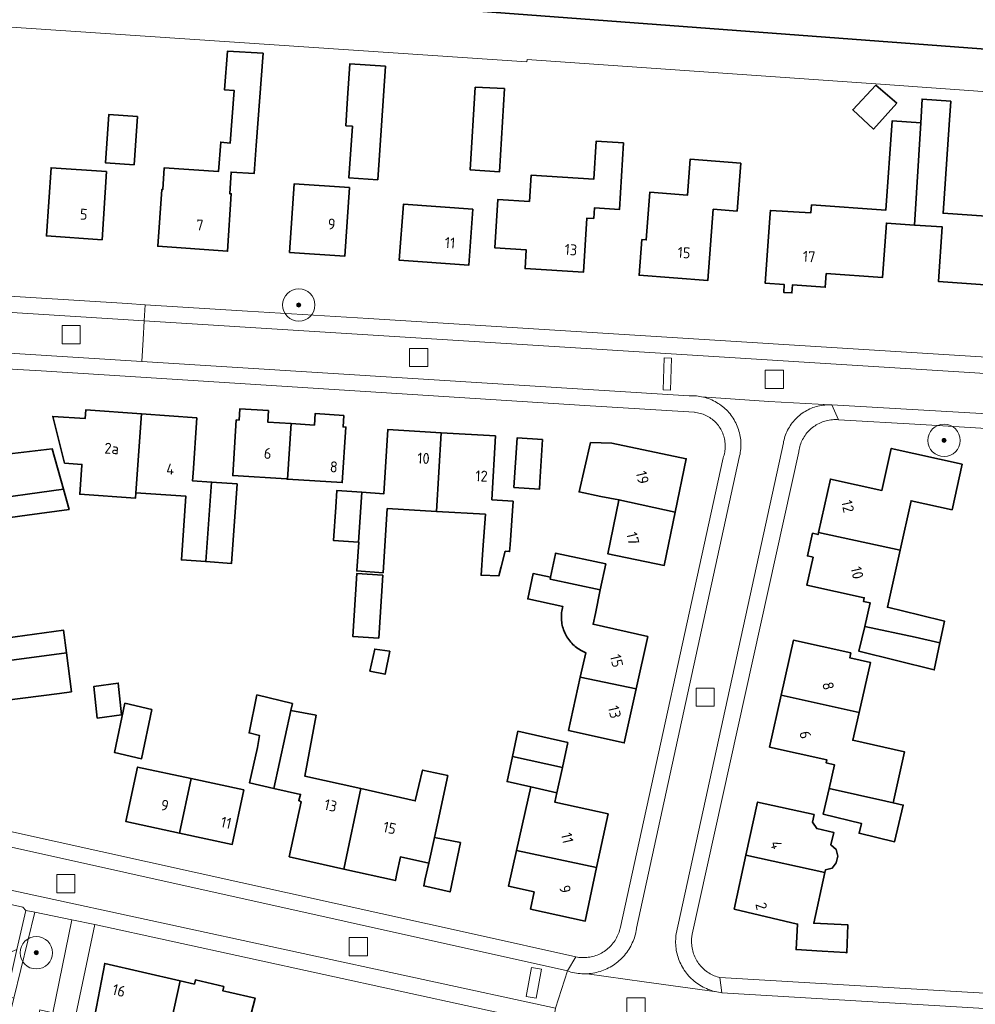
# Model space of a CAD drawing. Extents: x 154222 to 160093, y 456746 to 462495.
# Tile 124 of 254: x 157794 to 157912, y 461078 to 461199. Entities that reach past the tile are written whole.
import ezdxf
from ezdxf.enums import TextEntityAlignment as Align

# ---------------------------------------------------------------- set-up
doc = ezdxf.new("R2010")
doc.units = 0
doc.header["$LTSCALE"] = 0.75
doc.layers.get('0').update_dxf_attribs({"linetype": 'CONTINUOUS'})
for name, color, linetype, lineweight in [('B-XX-GK-BESCHOEIING-G', 252, 'GK-BESCHOEIING', 35), ('B-XX-GR-BEPLANTING_CULTUUR_BODEMBEDEKKER-GV', 252, 'CONTINUOUS', 18), ('B-XX-GR-BEPLANTING_CULTUUR_BOSPLANTSOEN-GV', 252, 'CONTINUOUS', 18), ('B-XX-GR-BEPLANTING_CULTUUR_HEESTERS-GV', 252, 'CONTINUOUS', 18), ('B-XX-GR-BOOM-S', 252, 'CONTINUOUS', 25), ('B-XX-GR-HAAG-GV', 252, 'CONTINUOUS', 13), ('B-XX-OG-BEBOUWING-GV', 6, 'CONTINUOUS', 35), ('B-XX-OG-BEBOUWING-T18', 1, 'CONTINUOUS', 18), ('B-XX-OG-TERREIN_CULTUURSCHEIDING-GV', 252, 'CONTINUOUS', 18), ('B-XX-OG-TERREIN_ERF-GV', 252, 'CONTINUOUS', 18), ('B-XX-OG-WATER_SLOOT-GV', 252, 'CONTINUOUS', 18), ('B-XX-RI-GWA_RIOOLPUT-S', 252, 'CONTINUOUS', 25), ('B-XX-VH-VERHARDING_BETONSTRAATSTEEN-GV', 252, 'CONTINUOUS', 18), ('B-XX-VH-VERHARDING_STRAATBAKSTEEN-GV', 252, 'CONTINUOUS', 18), ('B-XX-VH-VERHARDING_TEGEL-GV', 252, 'CONTINUOUS', 18)]:
    doc.layers.add(name, color=color, linetype=linetype, lineweight=lineweight)
doc.styles.add('NLCS-ISO-M-T18', font='NLCS-ISO.ttf', dxfattribs={"height": 1.8})
doc.linetypes.add('GK-BESCHOEIING', pattern='A,30,-5,[1,NLCS.SHX,S=1,R=0,X=0,Y=0],-5', length=40)

# ---------------------------------------------------------------- blocks, each defined once
blk = doc.blocks.new('SRI-PUT_INSPECTIEPUT_RIOOLPUT-SO')
at = {"color": 0, "linetype": 'ByBlock', "lineweight": 18}
blk.add_lwpolyline([(-1.125, -1.125), (1.125, -1.125), (1.125, 1.125), (-1.125, 1.125)], close=True, dxfattribs=at)
blk = doc.blocks.new('SGR-BOOM_01-SO')
at = {"linetype": 'ByBlock', "lineweight": 18}
h = blk.add_hatch(color=0, dxfattribs=at)
h.dxf.hatch_style = 1
edge = h.paths.add_edge_path()
edge.add_arc((0, 0), 0.25, 0, 360)
at = {"color": 0, "linetype": 'ByBlock', "lineweight": 18}
for radius in [2, 0.25]:
    blk.add_circle((0, 0), radius, dxfattribs=at)

msp = doc.modelspace()

# ---------------------------------------------------------------- linework, layer by layer
at = {"layer": 'B-XX-GK-BESCHOEIING-G'}
msp.add_lwpolyline([(157792.283, 461212.931), (157796.967, 461209.046), (157802.68, 461204.059), (158000, 461189.259), (158139.545, 461179.744)], dxfattribs=at)
at = {"layer": 'B-XX-GR-BEPLANTING_CULTUUR_BODEMBEDEKKER-GV'}
msp.add_lwpolyline([(157795.671, 461089.116), (157794.566, 461089.339), (157793.466, 461084.533), (157792.149, 461078.783), (157793.083, 461078.521)], close=True, dxfattribs=at)
at = {"layer": 'B-XX-GR-BEPLANTING_CULTUUR_BOSPLANTSOEN-GV'}
for points in [[(158123.398, 461180.845), (158000, 461189.259), (157802.68, 461204.059), (157802.63, 461203.198), (157774.687, 461204.82)], [(157779.228, 461199.393), (157839.944, 461195.31), (157856.467, 461194.201), (157856.481, 461194.461), (157857.083, 461194.428), (157899.571, 461191.479), (158000, 461184.26), (158017.013, 461183.05), (158032.064, 461182.027), (158032.08, 461182.33), (158036.211, 461182.127), (158036.197, 461181.746), (158036.284, 461181.74), (158051.349, 461180.72)]]:
    msp.add_lwpolyline(points, dxfattribs=at)
at = {"layer": 'B-XX-GR-BEPLANTING_CULTUUR_HEESTERS-GV'}
msp.add_lwpolyline([(157800.236, 461088.194), (157795.671, 461089.116), (157793.083, 461078.521), (157791.648, 461072.645), (157793.781, 461072.136), (157794.176, 461073.79), (157795.567, 461073.458), (157796.304, 461077.063), (157797.902, 461076.706)], close=True, dxfattribs=at)
at = {"layer": 'B-XX-GR-HAAG-GV'}
msp.add_lwpolyline([(157795.671, 461089.116), (157794.566, 461089.339), (157793.466, 461084.533), (157792.149, 461078.783), (157793.083, 461078.521)], close=True, dxfattribs=at)
at = {"layer": 'B-XX-OG-BEBOUWING-GV'}
for points in [[(157823.898, 461195.275), (157819.487, 461195.508), (157819.122, 461190.726), (157820.318, 461190.635), (157819.824, 461184.157), (157818.642, 461184.264), (157818.367, 461180.658), (157811.641, 461181.084), (157811.471, 461178.402), (157811.36, 461178.409), (157810.861, 461171.402), (157819.487, 461170.787), (157819.933, 461177.88), (157819.746, 461177.892), (157819.914, 461180.56), (157822.761, 461180.38), (157823.027, 461183.868)], [(157838.996, 461193.637), (157834.585, 461193.935), (157834.299, 461189.711), (157834.102, 461186.294), (157834.914, 461186.239), (157834.482, 461179.852), (157838.048, 461179.611)], [(157853.716, 461190.896), (157850.086, 461191.054), (157849.462, 461180.826), (157853.088, 461180.605)], [(157902.19, 461189.089), (157899.586, 461191.299), (157896.722, 461188.267), (157899.291, 461185.88)], [(157908.845, 461189.339), (157905.303, 461189.585), (157905.126, 461186.644), (157904.369, 461174.028), (157907.796, 461173.794), (157907.334, 461167.044), (157914.252, 461166.57), (157914.152, 461165.11), (157918.36, 461164.821), (157918.291, 461163.814), (157919.188, 461163.752), (157919.253, 461164.687), (157921.53, 461164.53), (157922.126, 461173.161), (157914.883, 461173.662), (157914.975, 461174.993), (157907.884, 461175.485), (157908.641, 461186.4)], [(157808.352, 461187.417), (157804.802, 461187.668), (157804.382, 461181.723), (157807.932, 461181.472)], [(157905.126, 461186.644), (157901.592, 461186.889), (157900.828, 461175.88), (157891.645, 461176.517), (157891.552, 461175.543), (157886.55, 461175.828), (157886.525, 461175.467), (157885.927, 461166.823), (157888.268, 461166.661), (157888.202, 461165.704), (157889.207, 461165.634), (157889.277, 461166.63), (157893.334, 461166.348), (157893.451, 461168.028), (157900.416, 461167.547), (157900.881, 461174.267), (157904.369, 461174.028)], [(157868.393, 461184.186), (157865.031, 461184.39), (157864.73, 461179.68), (157856.976, 461180.176), (157856.769, 461176.948), (157852.88, 461177.197), (157852.514, 461171.196), (157856.384, 461170.948), (157856.237, 461168.65), (157863.457, 461168.187), (157863.887, 461174.893), (157864.725, 461174.839), (157864.809, 461176.137), (157867.894, 461175.939)], [(157882.905, 461181.683), (157876.655, 461182.166), (157876.312, 461177.732), (157871.66, 461178.091), (157871.205, 461172.196), (157870.673, 461172.237), (157870.325, 461167.824), (157878.803, 461167.155), (157879.483, 461175.976), (157882.447, 461175.748)], [(157804.544, 461180.64), (157797.678, 461181.102), (157797.11, 461172.677), (157803.977, 461172.215)], [(157834.542, 461178.665), (157827.716, 461179.121), (157827.149, 461170.647), (157833.975, 461170.191)], [(157849.777, 461175.971), (157841.201, 461176.587), (157840.705, 461169.675), (157849.281, 461169.059)], [(157824.548, 461151.108), (157821.005, 461151.338), (157820.913, 461149.921), (157820.564, 461149.944), (157820.118, 461143.081), (157826.753, 461142.65), (157826.904, 461142.64), (157827.349, 461149.502), (157824.456, 461149.691)], [(157808.842, 461150.698), (157801.959, 461151.186), (157801.882, 461150.104), (157797.875, 461150.388), (157799.341, 461144.612), (157801.483, 461144.46), (157801.475, 461144.351), (157801.22, 461140.76), (157808.104, 461140.272), (157808.152, 461140.952)], [(157815.701, 461150.211), (157808.842, 461150.698), (157808.152, 461140.952), (157814.329, 461140.514), (157813.782, 461132.646), (157816.796, 461132.436), (157817.502, 461142.262), (157815.15, 461142.425), (157815.217, 461143.377)], [(157833.846, 461150.503), (157830.303, 461150.733), (157830.211, 461149.316), (157827.349, 461149.502), (157826.904, 461142.64), (157833.657, 461142.202), (157834.103, 461149.063), (157833.754, 461149.086)], [(157845.856, 461148.366), (157839.267, 461148.754), (157838.801, 461140.834), (157836.054, 461141.012), (157835.677, 461134.848), (157835.685, 461134.847), (157835.454, 461131.286), (157838.697, 461131.075), (157839.214, 461139), (157845.283, 461138.642)], [(157852.603, 461147.968), (157845.856, 461148.366), (157845.283, 461138.642), (157851.332, 461138.286), (157851.029, 461133.914), (157850.816, 461130.756), (157853.005, 461130.694), (157853.291, 461131.794), (157853.791, 461133.721), (157854.336, 461133.684), (157854.395, 461134.533), (157854.768, 461139.901), (157852.139, 461140.084)], [(157858.414, 461147.527), (157855.252, 461147.724), (157854.87, 461141.608), (157858.031, 461141.411), (157858.085, 461142.257)], [(157788.089, 461142.804), (157788.495, 461139.914), (157799.213, 461141.396), (157797.794, 461146.394), (157792.205, 461145.72), (157792.482, 461143.375)], [(157864.316, 461147.146), (157862.922, 461141.052), (157865.593, 461140.501), (157867.83, 461140.089), (157874.792, 461138.54), (157876.157, 461145.159), (157866.944, 461147.059)], [(157910.254, 461144.483), (157901.477, 461146.43), (157900.325, 461141.236), (157893.96, 461142.648), (157892.493, 461136.034), (157902.572, 461133.864), (157903.926, 461139.966), (157909.002, 461138.84)], [(157820.672, 461142.041), (157817.502, 461142.262), (157816.796, 461132.436), (157819.989, 461132.214)], [(157799.93, 461138.869), (157799.213, 461141.396), (157788.495, 461139.914), (157788.853, 461137.365), (157790.473, 461137.592), (157794.709, 461138.187)], [(157833.59, 461141.172), (157832.978, 461141.212), (157832.845, 461139.167), (157832.577, 461135.049), (157835.677, 461134.848), (157836.054, 461141.012)], [(157874.792, 461138.54), (157867.83, 461140.089), (157867.82, 461140.042), (157866.455, 461133.416), (157873.439, 461131.977)], [(157902.572, 461133.864), (157892.493, 461136.034), (157892.439, 461135.792), (157891.756, 461135.944), (157891.134, 461133.142), (157891.817, 461132.99), (157891.054, 461129.549), (157898.141, 461127.978), (157898.042, 461127.533), (157898.876, 461127.352), (157898.202, 461124.42), (157904.439, 461123.096), (157907.492, 461122.396), (157908.057, 461125.096), (157905.066, 461125.824), (157901.007, 461126.812)], [(157866.205, 461132.149), (157859.999, 461133.478), (157859.984, 461133.409), (157859.376, 461130.507), (157859.328, 461130.276), (157865.536, 461128.957)], [(157838.676, 461130.759), (157835.436, 461130.97), (157834.955, 461123.211), (157838.17, 461123.002)], [(157859.376, 461130.507), (157857.224, 461130.962), (157856.568, 461127.834), (157860.9, 461126.906), (157860.851, 461126.717), (157860.811, 461126.525), (157860.778, 461126.333), (157860.753, 461126.139), (157860.736, 461125.944), (157860.727, 461125.749), (157860.725, 461125.553), (157860.732, 461125.358), (157860.747, 461125.163), (157860.77, 461124.969), (157860.801, 461124.776), (157860.839, 461124.584), (157860.886, 461124.394), (157860.94, 461124.206), (157861.002, 461124.021), (157861.071, 461123.838), (157861.148, 461123.658), (157861.232, 461123.482), (157861.323, 461123.309), (157861.422, 461123.14), (157861.527, 461122.975), (157861.638, 461122.815), (157861.756, 461122.659), (157861.881, 461122.508), (157862.011, 461122.362), (157862.148, 461122.222), (157862.29, 461122.088), (157862.437, 461121.959), (157862.589, 461121.837), (157862.747, 461121.721), (157862.909, 461121.612), (157863.075, 461121.509), (157863.245, 461121.413), (157863.42, 461121.324), (157863.597, 461121.242), (157863.733, 461121.186), (157863.065, 461118.161), (157869.966, 461116.717), (157871.392, 461123.173), (157864.643, 461124.697), (157864.925, 461126.044), (157865.536, 461128.957), (157859.328, 461130.276)], [(157799.576, 461121.153), (157799.208, 461123.989), (157790.808, 461122.807), (157791.214, 461120.049)], [(157904.439, 461123.096), (157898.202, 461124.42), (157897.499, 461121.361), (157906.795, 461119.066), (157907.492, 461122.396)], [(157896.483, 461121.166), (157889.405, 461122.722), (157887.888, 461115.941), (157897.512, 461113.794), (157898.914, 461119.988), (157896.351, 461120.573)], [(157800.199, 461116.355), (157799.576, 461121.153), (157791.214, 461120.049), (157791.615, 461117.33), (157791.918, 461115.287), (157798.711, 461116.162)], [(157839.552, 461121.36), (157837.662, 461121.637), (157837.077, 461118.924), (157838.939, 461118.522)], [(157806.395, 461113.533), (157805.986, 461117.44), (157802.978, 461117.015), (157803.387, 461113.108)], [(157869.966, 461116.717), (157863.065, 461118.161), (157861.615, 461111.597), (157868.492, 461110.044)], [(157827.513, 461114.918), (157823.104, 461115.968), (157822.142, 461111.282), (157823.428, 461110.98), (157823.182, 461109.496), (157822.21, 461105.092), (157825.18, 461104.429), (157827.32, 461114.048)], [(157887.888, 461115.941), (157886.455, 461109.531), (157893.531, 461107.938), (157893.45, 461107.574), (157894.459, 461107.347), (157893.806, 461104.428), (157900.8, 461102.86), (157901.706, 461102.657), (157903.108, 461108.945), (157896.736, 461110.366), (157897.512, 461113.794)], [(157810.145, 461114.17), (157806.794, 461114.939), (157805.515, 461108.847), (157808.866, 461108.078)], [(157830.413, 461113.479), (157827.32, 461114.048), (157825.18, 461104.429), (157828.501, 461103.687), (157828.276, 461102.915), (157828.573, 461102.773), (157827.107, 461095.984), (157833.864, 461094.459), (157835.96, 461104.395), (157829.028, 461105.953)], [(157861.527, 461110.099), (157855.36, 461111.489), (157854.684, 461108.354), (157860.86, 461107.008)], [(157860.86, 461107.008), (157854.684, 461108.354), (157854.016, 461105.26), (157856.941, 461104.601), (157860.183, 461103.87)], [(157815.002, 461105.628), (157808.361, 461107.061), (157806.934, 461100.334), (157813.553, 461098.905)], [(157846.688, 461106.02), (157843.572, 461106.685), (157842.67, 461102.887), (157835.96, 461104.395), (157833.864, 461094.459), (157840.214, 461093.026), (157840.407, 461093.921), (157840.847, 461095.959), (157844.345, 461095.204), (157845.038, 461098.364), (157845.37, 461099.879)], [(157821.482, 461104.229), (157815.002, 461105.628), (157813.553, 461098.905), (157820.055, 461097.502)], [(157860.183, 461103.87), (157856.941, 461104.601), (157855.194, 461096.762), (157865.083, 461094.64), (157866.492, 461101.264), (157859.932, 461102.705)], [(157900.8, 461102.86), (157893.806, 461104.428), (157893.092, 461101.232), (157897.808, 461100.1), (157897.514, 461098.875), (157901.89, 461097.824), (157902.977, 461102.372), (157901.706, 461102.657)], [(157891.941, 461101.188), (157884.963, 461102.73), (157883.534, 461096.165), (157893.288, 461094.028), (157893.358, 461094.348), (157894.175, 461094.573), (157894.696, 461095.223), (157894.878, 461096.054), (157894.677, 461096.868), (157894.036, 461097.445), (157894.374, 461098.988), (157892.271, 461099.466), (157891.756, 461100.256)], [(157848.248, 461097.73), (157845.038, 461098.364), (157844.345, 461095.204), (157843.913, 461093.232), (157843.724, 461092.369), (157846.981, 461091.626)], [(157865.083, 461094.64), (157855.194, 461096.762), (157854.209, 461092.342), (157857.348, 461091.627), (157856.925, 461089.522), (157863.678, 461088.033)], [(157893.288, 461094.028), (157883.534, 461096.165), (157882.087, 461089.514), (157889.902, 461087.652), (157889.731, 461084.506), (157892.929, 461084.311), (157895.835, 461084.133), (157896.013, 461084.122), (157896.124, 461087.566), (157891.916, 461087.755)], [(157813.61, 461080.651), (157804.3, 461082.798), (157803.065, 461076.367), (157812.221, 461074.255)], [(157819.018, 461079.957), (157815.51, 461080.767), (157815.389, 461080.24), (157813.61, 461080.651), (157812.221, 461074.255), (157811.66, 461071.673), (157816.185, 461070.63), (157814.646, 461063.957), (157819.138, 461062.921), (157821.563, 461073.435), (157822.892, 461078.51), (157819.657, 461079.256), (157818.897, 461079.431)]]:
    msp.add_lwpolyline(points, close=True, dxfattribs=at)
at = {"layer": 'B-XX-OG-TERREIN_CULTUURSCHEIDING-GV'}
msp.add_lwpolyline([(157774.766, 461094.086), (157772.326, 461094.632), (157770.923, 461093.386), (157770.234, 461091.56), (157769.805, 461089.821), (157770.42, 461087.39), (157771.294, 461085.742), (157786.638, 461082.293), (157787.79, 461082.232), (157788.31, 461082.342), (157793.466, 461084.533), (157794.566, 461089.339), (157794.173, 461089.744)], close=True, dxfattribs=at)
at = {"layer": 'B-XX-OG-TERREIN_ERF-GV'}
for points in [[(158038.097, 461155.523), (158034.15, 461155.794), (158034.523, 461161.227), (158026.589, 461161.772), (158026.699, 461163.358), (158023.663, 461163.567), (158023.179, 461156.538), (158019.18, 461156.813), (158020.092, 461170.067), (158029.566, 461169.415), (158030.224, 461178.983), (158031.9, 461178.868), (158032.064, 461182.027), (158017.013, 461183.05), (158000, 461184.26), (157899.571, 461191.479), (157857.083, 461194.428), (157856.481, 461194.461), (157856.467, 461194.201), (157839.944, 461195.31), (157779.228, 461199.393)], [(157914.252, 461166.57), (157907.334, 461167.044), (157907.796, 461173.794), (157904.369, 461174.028), (157900.881, 461174.267), (157900.416, 461167.547), (157893.451, 461168.028), (157893.334, 461166.348), (157889.277, 461166.63), (157889.207, 461165.634), (157888.202, 461165.704), (157888.268, 461166.661), (157885.927, 461166.823), (157886.525, 461175.467), (157886.55, 461175.828), (157891.552, 461175.543), (157891.645, 461176.517), (157900.828, 461175.88), (157901.592, 461186.889), (157905.126, 461186.644), (157905.303, 461189.585), (157908.845, 461189.339), (157908.641, 461186.4), (157907.884, 461175.485), (157914.975, 461174.993)], [(157777.227, 461166.179), (157807.138, 461164.317), (157809.322, 461164.181), (157821.937, 461163.396), (157836.889, 461162.465), (157969.175, 461154.208), (158000, 461152.284), (158011.75, 461151.777), (158014.98, 461151.637), (158015.492, 461151.603), (158016.112, 461151.562), (158024.803, 461150.982), (158024.655, 461148.825), (158033.72, 461148.309), (158039.657, 461147.972)], [(157780.707, 461101.747), (157849.94, 461086.402), (157862.515, 461083.615), (157862.704, 461083.58), (157862.894, 461083.552), (157863.086, 461083.532), (157863.278, 461083.521), (157863.47, 461083.517), (157863.663, 461083.521), (157863.854, 461083.534), (157864.046, 461083.554), (157864.236, 461083.582), (157864.425, 461083.619), (157864.612, 461083.663), (157864.798, 461083.714), (157864.981, 461083.774), (157865.161, 461083.841), (157865.338, 461083.915), (157865.513, 461083.997), (157865.683, 461084.086), (157865.85, 461084.181), (157866.013, 461084.284), (157866.171, 461084.394), (157866.324, 461084.509), (157866.473, 461084.632), (157866.617, 461084.76), (157866.755, 461084.894), (157866.887, 461085.034), (157867.013, 461085.179), (157867.133, 461085.329), (157867.247, 461085.484), (157867.354, 461085.644), (157867.455, 461085.808), (157867.549, 461085.976), (157867.635, 461086.148), (157867.715, 461086.323), (157867.787, 461086.501), (157867.851, 461086.682), (157867.908, 461086.866), (157867.957, 461087.052), (157867.977, 461087.136), (157880.709, 461145.259), (157880.769, 461145.432), (157880.822, 461145.607), (157880.867, 461145.784), (157880.905, 461145.963), (157880.934, 461146.143), (157880.955, 461146.325), (157880.969, 461146.507), (157880.975, 461146.69), (157880.972, 461146.873), (157880.962, 461147.055), (157880.943, 461147.237), (157880.917, 461147.418), (157880.883, 461147.598), (157880.841, 461147.775), (157880.791, 461147.951), (157880.733, 461148.125), (157880.668, 461148.296), (157880.596, 461148.464), (157880.516, 461148.628), (157880.429, 461148.789), (157880.336, 461148.946), (157880.235, 461149.099), (157880.128, 461149.247), (157880.014, 461149.39), (157879.895, 461149.529), (157879.769, 461149.661), (157879.638, 461149.789), (157879.501, 461149.91), (157879.359, 461150.025), (157879.212, 461150.134), (157879.061, 461150.237), (157878.905, 461150.332), (157878.745, 461150.421), (157878.582, 461150.503), (157878.415, 461150.578), (157878.245, 461150.645), (157878.072, 461150.704), (157877.897, 461150.756), (157877.719, 461150.801), (157877.54, 461150.837), (157877.36, 461150.866), (157877.178, 461150.887), (157877.138, 461150.89), (157863.641, 461151.744), (157808.757, 461155.215), (157796.455, 461155.994), (157794.275, 461156.132), (157773.022, 461157.403)], [(157945.663, 461146.905), (157905.125, 461149.362), (157894.978, 461149.977), (157894.787, 461149.989), (157894.595, 461149.993), (157894.404, 461149.989), (157894.213, 461149.977), (157894.022, 461149.957), (157893.833, 461149.929), (157893.645, 461149.893), (157893.458, 461149.849), (157893.274, 461149.797), (157893.091, 461149.738), (157892.912, 461149.672), (157892.735, 461149.598), (157892.562, 461149.516), (157892.392, 461149.428), (157892.226, 461149.332), (157892.064, 461149.229), (157891.907, 461149.12), (157891.754, 461149.005), (157891.606, 461148.883), (157891.464, 461148.755), (157891.327, 461148.621), (157891.195, 461148.482), (157891.07, 461148.337), (157890.951, 461148.187), (157890.838, 461148.032), (157890.731, 461147.873), (157890.632, 461147.71), (157890.539, 461147.542), (157890.453, 461147.371), (157890.375, 461147.196), (157890.304, 461147.018), (157890.24, 461146.837), (157890.184, 461146.654), (157890.136, 461146.469), (157890.096, 461146.282), (157890.063, 461146.093), (157890.052, 461146.015), (157876.894, 461086.412), (157876.816, 461085.856), (157876.82, 461085.294), (157876.832, 461085.103), (157876.852, 461084.913), (157876.88, 461084.724), (157876.916, 461084.537), (157876.959, 461084.351), (157877.011, 461084.167), (157877.07, 461083.985), (157877.137, 461083.806), (157877.211, 461083.63), (157877.292, 461083.457), (157877.38, 461083.288), (157877.476, 461083.122), (157877.578, 461082.961), (157877.687, 461082.804), (157877.803, 461082.652), (157877.925, 461082.505), (157878.052, 461082.363), (157878.186, 461082.227), (157878.325, 461082.096), (157878.47, 461081.971), (157878.62, 461081.852), (157878.774, 461081.74), (157878.933, 461081.634), (157879.097, 461081.535), (157879.264, 461081.443), (157879.435, 461081.358), (157879.61, 461081.281), (157879.787, 461081.21), (157879.968, 461081.148), (157880.151, 461081.092), (157880.293, 461081.055), (157908.822, 461079.376), (157936.352, 461077.755)], [(157859.659, 461075.248), (157803.078, 461087.596), (157799.537, 461070.762)]]:
    msp.add_lwpolyline(points, dxfattribs=at)
for points in [[(157823.898, 461195.275), (157823.027, 461183.868), (157822.761, 461180.38), (157819.914, 461180.56), (157819.746, 461177.892), (157819.933, 461177.88), (157819.487, 461170.787), (157810.861, 461171.402), (157811.36, 461178.409), (157811.471, 461178.402), (157811.641, 461181.084), (157818.367, 461180.658), (157818.642, 461184.264), (157819.824, 461184.157), (157820.318, 461190.635), (157819.122, 461190.726), (157819.487, 461195.508)], [(157838.996, 461193.637), (157838.048, 461179.611), (157834.482, 461179.852), (157834.914, 461186.239), (157834.102, 461186.294), (157834.299, 461189.711), (157834.585, 461193.935)], [(157853.716, 461190.896), (157853.088, 461180.605), (157849.462, 461180.826), (157850.086, 461191.054)], [(157902.19, 461189.089), (157899.291, 461185.88), (157896.722, 461188.267), (157899.586, 461191.299)], [(157808.352, 461187.417), (157807.932, 461181.472), (157804.382, 461181.723), (157804.802, 461187.668)], [(157868.393, 461184.186), (157867.894, 461175.939), (157864.809, 461176.137), (157864.725, 461174.839), (157863.887, 461174.893), (157863.457, 461168.187), (157856.237, 461168.65), (157856.384, 461170.948), (157852.514, 461171.196), (157852.88, 461177.197), (157856.769, 461176.948), (157856.976, 461180.176), (157864.73, 461179.68), (157865.031, 461184.39)], [(157882.905, 461181.683), (157882.447, 461175.748), (157879.483, 461175.976), (157878.803, 461167.155), (157870.325, 461167.824), (157870.673, 461172.237), (157871.205, 461172.196), (157871.66, 461178.091), (157876.312, 461177.732), (157876.655, 461182.166)], [(157804.544, 461180.64), (157803.977, 461172.215), (157797.11, 461172.677), (157797.678, 461181.102)], [(157834.542, 461178.665), (157833.975, 461170.191), (157827.149, 461170.647), (157827.716, 461179.121)], [(157849.777, 461175.971), (157849.281, 461169.059), (157840.705, 461169.675), (157841.201, 461176.587)], [(157826.904, 461142.64), (157826.753, 461142.65), (157820.118, 461143.081), (157820.564, 461149.944), (157820.913, 461149.921), (157821.005, 461151.338), (157824.548, 461151.108), (157824.456, 461149.691), (157827.349, 461149.502), (157830.211, 461149.316), (157830.303, 461150.733), (157833.846, 461150.503), (157833.754, 461149.086), (157834.103, 461149.063), (157833.657, 461142.202)], [(157816.796, 461132.436), (157813.782, 461132.646), (157814.329, 461140.514), (157808.152, 461140.952), (157808.104, 461140.272), (157801.22, 461140.76), (157801.475, 461144.351), (157801.483, 461144.46), (157799.341, 461144.612), (157797.875, 461150.388), (157801.882, 461150.104), (157801.959, 461151.186), (157808.842, 461150.698), (157815.701, 461150.211), (157815.217, 461143.377), (157815.15, 461142.425), (157817.502, 461142.262), (157820.672, 461142.041), (157819.989, 461132.214)], [(157845.283, 461138.642), (157839.214, 461139), (157838.697, 461131.075), (157835.454, 461131.286), (157835.685, 461134.847), (157835.677, 461134.848), (157832.577, 461135.049), (157832.845, 461139.167), (157832.978, 461141.212), (157833.59, 461141.172), (157836.054, 461141.012), (157838.801, 461140.834), (157839.267, 461148.754), (157845.856, 461148.366), (157852.603, 461147.968), (157852.139, 461140.084), (157854.768, 461139.901), (157854.395, 461134.533), (157854.336, 461133.684), (157853.791, 461133.721), (157853.291, 461131.794), (157853.005, 461130.694), (157850.816, 461130.756), (157851.029, 461133.914), (157851.332, 461138.286)], [(157858.414, 461147.527), (157858.085, 461142.257), (157858.031, 461141.411), (157854.87, 461141.608), (157855.252, 461147.724)], [(157788.495, 461139.914), (157788.089, 461142.804), (157792.482, 461143.375), (157792.205, 461145.72), (157797.794, 461146.394), (157799.213, 461141.396), (157799.93, 461138.869), (157794.709, 461138.187), (157790.473, 461137.592), (157788.853, 461137.365)], [(157867.83, 461140.089), (157865.593, 461140.501), (157862.922, 461141.052), (157864.316, 461147.146), (157866.944, 461147.059), (157876.157, 461145.159), (157874.792, 461138.54), (157873.439, 461131.977), (157866.455, 461133.416), (157867.82, 461140.042)], [(157907.492, 461122.396), (157906.795, 461119.066), (157897.499, 461121.361), (157898.202, 461124.42), (157898.876, 461127.352), (157898.042, 461127.533), (157898.141, 461127.978), (157891.054, 461129.549), (157891.817, 461132.99), (157891.134, 461133.142), (157891.756, 461135.944), (157892.439, 461135.792), (157892.493, 461136.034), (157893.96, 461142.648), (157900.325, 461141.236), (157901.477, 461146.43), (157910.254, 461144.483), (157909.002, 461138.84), (157903.926, 461139.966), (157902.572, 461133.864), (157901.007, 461126.812), (157905.066, 461125.824), (157908.057, 461125.096)], [(157863.065, 461118.161), (157863.733, 461121.186), (157863.597, 461121.242), (157863.42, 461121.324), (157863.245, 461121.413), (157863.075, 461121.509), (157862.909, 461121.612), (157862.747, 461121.721), (157862.589, 461121.837), (157862.437, 461121.959), (157862.29, 461122.088), (157862.148, 461122.222), (157862.011, 461122.362), (157861.881, 461122.508), (157861.756, 461122.659), (157861.638, 461122.815), (157861.527, 461122.975), (157861.422, 461123.14), (157861.323, 461123.309), (157861.232, 461123.482), (157861.148, 461123.658), (157861.071, 461123.838), (157861.002, 461124.021), (157860.94, 461124.206), (157860.886, 461124.394), (157860.839, 461124.584), (157860.801, 461124.776), (157860.77, 461124.969), (157860.747, 461125.163), (157860.732, 461125.358), (157860.725, 461125.553), (157860.727, 461125.749), (157860.736, 461125.944), (157860.753, 461126.139), (157860.778, 461126.333), (157860.811, 461126.525), (157860.851, 461126.717), (157860.9, 461126.906), (157856.568, 461127.834), (157857.224, 461130.962), (157859.376, 461130.507), (157859.984, 461133.409), (157859.999, 461133.478), (157866.205, 461132.149), (157865.536, 461128.957), (157864.925, 461126.044), (157864.643, 461124.697), (157871.392, 461123.173), (157869.966, 461116.717), (157868.492, 461110.044), (157861.615, 461111.597)], [(157838.676, 461130.759), (157838.17, 461123.002), (157834.955, 461123.211), (157835.436, 461130.97)], [(157799.576, 461121.153), (157800.199, 461116.355), (157798.711, 461116.162), (157791.918, 461115.287), (157791.615, 461117.33), (157791.214, 461120.049), (157790.808, 461122.807), (157799.208, 461123.989)], [(157901.706, 461102.657), (157902.977, 461102.372), (157901.89, 461097.824), (157897.514, 461098.875), (157897.808, 461100.1), (157893.092, 461101.232), (157893.806, 461104.428), (157894.459, 461107.347), (157893.45, 461107.574), (157893.531, 461107.938), (157886.455, 461109.531), (157887.888, 461115.941), (157889.405, 461122.722), (157896.483, 461121.166), (157896.351, 461120.573), (157898.914, 461119.988), (157897.512, 461113.794), (157896.736, 461110.366), (157903.108, 461108.945)], [(157839.552, 461121.36), (157838.939, 461118.522), (157837.077, 461118.924), (157837.662, 461121.637)], [(157806.395, 461113.533), (157803.387, 461113.108), (157802.978, 461117.015), (157805.986, 461117.44)], [(157846.688, 461106.02), (157845.37, 461099.879), (157845.038, 461098.364), (157848.248, 461097.73), (157846.981, 461091.626), (157843.724, 461092.369), (157843.913, 461093.232), (157844.345, 461095.204), (157840.847, 461095.959), (157840.407, 461093.921), (157840.214, 461093.026), (157833.864, 461094.459), (157827.107, 461095.984), (157828.573, 461102.773), (157828.276, 461102.915), (157828.501, 461103.687), (157825.18, 461104.429), (157822.21, 461105.092), (157823.182, 461109.496), (157823.428, 461110.98), (157822.142, 461111.282), (157823.104, 461115.968), (157827.513, 461114.918), (157827.32, 461114.048), (157830.413, 461113.479), (157829.028, 461105.953), (157835.96, 461104.395), (157842.67, 461102.887), (157843.572, 461106.685)], [(157810.145, 461114.17), (157808.866, 461108.078), (157805.515, 461108.847), (157806.794, 461114.939)], [(157854.684, 461108.354), (157855.36, 461111.489), (157861.527, 461110.099), (157860.86, 461107.008), (157860.183, 461103.87), (157859.932, 461102.705), (157866.492, 461101.264), (157865.083, 461094.64), (157863.678, 461088.033), (157856.925, 461089.522), (157857.348, 461091.627), (157854.209, 461092.342), (157855.194, 461096.762), (157856.941, 461104.601), (157854.016, 461105.26)], [(157821.482, 461104.229), (157820.055, 461097.502), (157813.553, 461098.905), (157806.934, 461100.334), (157808.361, 461107.061), (157815.002, 461105.628)], [(157893.288, 461094.028), (157891.916, 461087.755), (157896.124, 461087.566), (157896.013, 461084.122), (157895.835, 461084.133), (157892.929, 461084.311), (157889.731, 461084.506), (157889.902, 461087.652), (157882.087, 461089.514), (157883.534, 461096.165), (157884.963, 461102.73), (157891.941, 461101.188), (157891.756, 461100.256), (157892.271, 461099.466), (157894.374, 461098.988), (157894.036, 461097.445), (157894.677, 461096.868), (157894.878, 461096.054), (157894.696, 461095.223), (157894.175, 461094.573), (157893.358, 461094.348)], [(157822.892, 461078.51), (157821.563, 461073.435), (157819.138, 461062.921), (157814.646, 461063.957), (157816.185, 461070.63), (157811.66, 461071.673), (157812.221, 461074.255), (157803.065, 461076.367), (157804.3, 461082.798), (157813.61, 461080.651), (157815.389, 461080.24), (157815.51, 461080.767), (157819.018, 461079.957), (157818.897, 461079.431), (157819.657, 461079.256)]]:
    msp.add_lwpolyline(points, close=True, dxfattribs=at)
at = {"layer": 'B-XX-OG-WATER_SLOOT-GV'}
msp.add_lwpolyline([(157792.283, 461212.931), (157796.967, 461209.046), (157802.68, 461204.059), (158000, 461189.259), (158123.398, 461180.845)], dxfattribs=at)
at = {"layer": 'B-XX-VH-VERHARDING_BETONSTRAATSTEEN-GV'}
for points in [[(157874.337, 461157.577), (157873.448, 461157.609), (157873.306, 461153.664), (157874.195, 461153.632)], [(157858.254, 461082.093), (157857.03, 461082.313), (157856.386, 461078.721), (157857.609, 461078.501)]]:
    msp.add_lwpolyline(points, close=True, dxfattribs=at)
at = {"layer": 'B-XX-VH-VERHARDING_STRAATBAKSTEEN-GV'}
for points in [[(157770.839, 461159.536), (157808.879, 461157.157), (157809.052, 461159.9), (157809.198, 461162.209), (157777.127, 461164.225)], [(157969.035, 461152.171), (157809.198, 461162.209), (157809.052, 461159.9), (157808.879, 461157.157), (157876.532, 461152.926), (157876.745, 461152.933), (157876.965, 461152.933), (157877.185, 461152.925), (157877.405, 461152.909), (157877.624, 461152.885), (157877.841, 461152.853), (157878.045, 461152.816), (157886.371, 461152.209), (157893.962, 461151.813), (157894.128, 461151.805), (157951.016, 461148.505)], [(157936.469, 461075.815), (157880.573, 461079.187), (157880.374, 461079.209), (157880.152, 461079.241), (157879.931, 461079.281), (157870.952, 461080.538), (157863.901, 461081.528), (157863.714, 461081.521), (157863.486, 461081.52), (157863.258, 461081.527), (157863.031, 461081.543), (157862.804, 461081.566), (157862.578, 461081.597), (157862.353, 461081.635), (157862.13, 461081.682), (157861.909, 461081.737), (157861.689, 461081.799), (157861.472, 461081.869), (157860.018, 461077.255)]]:
    msp.add_lwpolyline(points, dxfattribs=at)
for points in [[(157874.337, 461157.577), (157874.195, 461153.632), (157873.306, 461153.664), (157873.448, 461157.609)], [(157886.371, 461152.209), (157878.045, 461152.816), (157878.058, 461152.813), (157878.273, 461152.765), (157878.486, 461152.709), (157878.697, 461152.646), (157878.905, 461152.575), (157879.111, 461152.497), (157879.314, 461152.411), (157879.513, 461152.318), (157879.709, 461152.218), (157879.901, 461152.11), (157880.089, 461151.996), (157880.273, 461151.875), (157880.453, 461151.747), (157880.627, 461151.613), (157880.797, 461151.473), (157880.961, 461151.326), (157881.12, 461151.174), (157881.274, 461151.016), (157881.421, 461150.852), (157881.563, 461150.684), (157881.698, 461150.51), (157881.827, 461150.332), (157881.949, 461150.149), (157882.065, 461149.961), (157882.173, 461149.77), (157882.275, 461149.574), (157882.37, 461149.376), (157882.457, 461149.173), (157882.536, 461148.968), (157882.609, 461148.76), (157882.673, 461148.55), (157882.73, 461148.337), (157882.78, 461148.123), (157882.821, 461147.906), (157882.855, 461147.689), (157882.88, 461147.47), (157882.898, 461147.251), (157882.907, 461147.031), (157882.909, 461146.81), (157882.903, 461146.59), (157882.889, 461146.371), (157882.866, 461146.152), (157882.836, 461145.934), (157882.798, 461145.717), (157882.752, 461145.501), (157882.698, 461145.288), (157870.016, 461087.14), (157870.007, 461087.075), (157869.97, 461086.85), (157869.924, 461086.626), (157869.872, 461086.404), (157869.811, 461086.184), (157869.743, 461085.967), (157869.667, 461085.752), (157869.584, 461085.539), (157869.493, 461085.33), (157869.395, 461085.124), (157869.29, 461084.922), (157869.177, 461084.723), (157869.058, 461084.529), (157868.932, 461084.339), (157868.8, 461084.153), (157868.661, 461083.972), (157868.516, 461083.796), (157868.365, 461083.626), (157868.208, 461083.46), (157868.045, 461083.301), (157867.876, 461083.147), (157867.703, 461082.999), (157867.524, 461082.857), (157867.341, 461082.722), (157867.152, 461082.593), (157866.96, 461082.471), (157866.763, 461082.355), (157866.562, 461082.247), (157866.358, 461082.146), (157866.15, 461082.052), (157865.939, 461081.965), (157865.725, 461081.886), (157865.509, 461081.814), (157865.29, 461081.75), (157865.069, 461081.694), (157864.846, 461081.645), (157864.622, 461081.605), (157864.396, 461081.572), (157864.17, 461081.547), (157863.942, 461081.53), (157863.901, 461081.528), (157870.952, 461080.538), (157879.931, 461079.281), (157879.711, 461079.328), (157879.493, 461079.384), (157879.277, 461079.447), (157879.064, 461079.518), (157878.853, 461079.597), (157878.645, 461079.683), (157878.441, 461079.776), (157878.24, 461079.876), (157878.042, 461079.984), (157877.849, 461080.098), (157877.659, 461080.22), (157877.474, 461080.348), (157877.294, 461080.482), (157877.119, 461080.623), (157876.949, 461080.77), (157876.784, 461080.923), (157876.624, 461081.082), (157876.471, 461081.246), (157876.323, 461081.415), (157876.182, 461081.59), (157876.047, 461081.77), (157875.918, 461081.954), (157875.796, 461082.143), (157875.68, 461082.336), (157875.572, 461082.533), (157875.471, 461082.734), (157875.377, 461082.938), (157875.29, 461083.146), (157875.21, 461083.356), (157875.139, 461083.569), (157875.075, 461083.784), (157875.018, 461084.002), (157874.969, 461084.222), (157874.929, 461084.443), (157874.896, 461084.665), (157874.871, 461084.889), (157874.854, 461085.113), (157874.845, 461085.338), (157874.843, 461085.563), (157874.85, 461085.787), (157874.865, 461086.012), (157874.888, 461086.235), (157874.919, 461086.458), (157888.157, 461147.122), (157888.187, 461147.274), (157888.236, 461147.482), (157888.292, 461147.689), (157888.356, 461147.893), (157888.427, 461148.095), (157888.506, 461148.294), (157888.592, 461148.49), (157888.686, 461148.683), (157888.787, 461148.872), (157888.894, 461149.057), (157889.009, 461149.238), (157889.13, 461149.415), (157889.258, 461149.586), (157889.392, 461149.753), (157889.532, 461149.915), (157889.678, 461150.072), (157889.83, 461150.223), (157889.987, 461150.368), (157890.15, 461150.507), (157890.318, 461150.64), (157890.491, 461150.767), (157890.668, 461150.887), (157890.85, 461151), (157891.035, 461151.107), (157891.225, 461151.207), (157891.418, 461151.299), (157891.615, 461151.384), (157891.814, 461151.462), (157892.016, 461151.532), (157892.221, 461151.595), (157892.428, 461151.65), (157892.637, 461151.697), (157892.848, 461151.736), (157893.059, 461151.767), (157893.272, 461151.791), (157893.486, 461151.806), (157893.7, 461151.814), (157893.914, 461151.813), (157893.962, 461151.813)], [(157779.017, 461100.2), (157775.79, 461100.917), (157775.064, 461095.691), (157794.611, 461091.449), (157860.018, 461077.255), (157861.472, 461081.869)], [(157803.078, 461087.596), (157800.236, 461088.194), (157797.902, 461076.706), (157796.304, 461077.063), (157795.567, 461073.458), (157794.176, 461073.79), (157793.781, 461072.136), (157792.481, 461063.986), (157792.468, 461063.901), (157797.855, 461062.767), (157798.606, 461066.338), (157799.537, 461070.762)], [(157856.386, 461078.721), (157857.03, 461082.313), (157858.254, 461082.093), (157857.609, 461078.501)]]:
    msp.add_lwpolyline(points, close=True, dxfattribs=at)
at = {"layer": 'B-XX-VH-VERHARDING_TEGEL-GV'}
for points in [[(157807.138, 461164.317), (157777.227, 461166.179), (157777.127, 461164.225), (157809.198, 461162.209), (157809.322, 461164.181)], [(157821.937, 461163.396), (157809.322, 461164.181), (157809.198, 461162.209), (157969.035, 461152.171), (157969.175, 461154.208), (157836.889, 461162.465)], [(157893.914, 461151.813), (157893.7, 461151.814), (157893.486, 461151.806), (157893.272, 461151.791), (157893.059, 461151.767), (157892.848, 461151.736), (157892.637, 461151.697), (157892.428, 461151.65), (157892.221, 461151.595), (157892.016, 461151.532), (157891.814, 461151.462), (157891.615, 461151.384), (157891.418, 461151.299), (157891.225, 461151.207), (157891.035, 461151.107), (157890.85, 461151), (157890.668, 461150.887), (157890.491, 461150.767), (157890.318, 461150.64), (157890.15, 461150.507), (157889.987, 461150.368), (157889.83, 461150.223), (157889.678, 461150.072), (157889.532, 461149.915), (157889.392, 461149.753), (157889.258, 461149.586), (157889.13, 461149.415), (157889.009, 461149.238), (157888.894, 461149.057), (157888.787, 461148.872), (157888.686, 461148.683), (157888.592, 461148.49), (157888.506, 461148.294), (157888.427, 461148.095), (157888.356, 461147.893), (157888.292, 461147.689), (157888.236, 461147.482), (157888.187, 461147.274), (157888.157, 461147.122), (157874.919, 461086.458), (157874.888, 461086.235), (157874.865, 461086.012), (157874.85, 461085.787), (157874.843, 461085.563), (157874.845, 461085.338), (157874.854, 461085.113), (157874.871, 461084.889), (157874.896, 461084.665), (157874.929, 461084.443), (157874.969, 461084.222), (157875.018, 461084.002), (157875.075, 461083.784), (157875.139, 461083.569), (157875.21, 461083.356), (157875.29, 461083.146), (157875.377, 461082.938), (157875.471, 461082.734), (157875.572, 461082.533), (157875.68, 461082.336), (157875.796, 461082.143), (157875.918, 461081.954), (157876.047, 461081.77), (157876.182, 461081.59), (157876.323, 461081.415), (157876.471, 461081.246), (157876.624, 461081.082), (157876.784, 461080.923), (157876.949, 461080.77), (157877.119, 461080.623), (157877.294, 461080.482), (157877.474, 461080.348), (157877.659, 461080.22), (157877.849, 461080.098), (157878.042, 461079.984), (157878.24, 461079.876), (157878.441, 461079.776), (157878.645, 461079.683), (157878.853, 461079.597), (157879.064, 461079.518), (157879.277, 461079.447), (157879.493, 461079.384), (157879.711, 461079.328), (157879.931, 461079.281), (157880.152, 461079.241), (157880.374, 461079.209), (157880.573, 461079.187), (157880.293, 461081.055), (157880.151, 461081.092), (157879.968, 461081.148), (157879.787, 461081.21), (157879.61, 461081.281), (157879.435, 461081.358), (157879.264, 461081.443), (157879.097, 461081.535), (157878.933, 461081.634), (157878.774, 461081.74), (157878.62, 461081.852), (157878.47, 461081.971), (157878.325, 461082.096), (157878.186, 461082.227), (157878.052, 461082.363), (157877.925, 461082.505), (157877.803, 461082.652), (157877.687, 461082.804), (157877.578, 461082.961), (157877.476, 461083.122), (157877.38, 461083.288), (157877.292, 461083.457), (157877.211, 461083.63), (157877.137, 461083.806), (157877.07, 461083.985), (157877.011, 461084.167), (157876.959, 461084.351), (157876.916, 461084.537), (157876.88, 461084.724), (157876.852, 461084.913), (157876.832, 461085.103), (157876.82, 461085.294), (157876.816, 461085.856), (157876.894, 461086.412), (157890.052, 461146.015), (157890.063, 461146.093), (157890.096, 461146.282), (157890.136, 461146.469), (157890.184, 461146.654), (157890.24, 461146.837), (157890.304, 461147.018), (157890.375, 461147.196), (157890.453, 461147.371), (157890.539, 461147.542), (157890.632, 461147.71), (157890.731, 461147.873), (157890.838, 461148.032), (157890.951, 461148.187), (157891.07, 461148.337), (157891.195, 461148.482), (157891.327, 461148.621), (157891.464, 461148.755), (157891.606, 461148.883), (157891.754, 461149.005), (157891.907, 461149.12), (157892.064, 461149.229), (157892.226, 461149.332), (157892.392, 461149.428), (157892.562, 461149.516), (157892.735, 461149.598), (157892.912, 461149.672), (157893.091, 461149.738), (157893.274, 461149.797), (157893.458, 461149.849), (157893.645, 461149.893), (157893.833, 461149.929), (157894.022, 461149.957), (157894.213, 461149.977), (157894.404, 461149.989), (157894.595, 461149.993), (157894.787, 461149.989), (157894.978, 461149.977), (157894.128, 461151.805), (157893.962, 461151.813)], [(157951.016, 461148.505), (157894.128, 461151.805), (157894.978, 461149.977), (157905.125, 461149.362), (157945.663, 461146.905), (157951.319, 461146.562)], [(157849.94, 461086.402), (157780.707, 461101.747), (157779.017, 461100.2), (157861.472, 461081.869), (157862.515, 461083.615)], [(157794.611, 461091.449), (157775.064, 461095.691), (157774.766, 461094.086), (157794.173, 461089.744), (157794.566, 461089.339), (157795.671, 461089.116), (157800.236, 461088.194), (157803.078, 461087.596), (157859.659, 461075.248), (157860.018, 461077.255)], [(157908.822, 461079.376), (157880.293, 461081.055), (157880.573, 461079.187), (157936.469, 461075.815), (157936.352, 461077.755)]]:
    msp.add_lwpolyline(points, close=True, dxfattribs=at)
msp.add_lwpolyline([(157773.022, 461157.403), (157794.275, 461156.132), (157796.455, 461155.994), (157808.757, 461155.215), (157863.641, 461151.744), (157877.138, 461150.89), (157877.178, 461150.887), (157877.36, 461150.866), (157877.54, 461150.837), (157877.719, 461150.801), (157877.897, 461150.756), (157878.072, 461150.704), (157878.245, 461150.645), (157878.415, 461150.578), (157878.582, 461150.503), (157878.745, 461150.421), (157878.905, 461150.332), (157879.061, 461150.237), (157879.212, 461150.134), (157879.359, 461150.025), (157879.501, 461149.91), (157879.638, 461149.789), (157879.769, 461149.661), (157879.895, 461149.529), (157880.014, 461149.39), (157880.128, 461149.247), (157880.235, 461149.099), (157880.336, 461148.946), (157880.429, 461148.789), (157880.516, 461148.628), (157880.596, 461148.464), (157880.668, 461148.296), (157880.733, 461148.125), (157880.791, 461147.951), (157880.841, 461147.775), (157880.883, 461147.598), (157880.917, 461147.418), (157880.943, 461147.237), (157880.962, 461147.055), (157880.972, 461146.873), (157880.975, 461146.69), (157880.969, 461146.507), (157880.955, 461146.325), (157880.934, 461146.143), (157880.905, 461145.963), (157880.867, 461145.784), (157880.822, 461145.607), (157880.769, 461145.432), (157880.709, 461145.259), (157867.977, 461087.136), (157867.957, 461087.052), (157867.908, 461086.866), (157867.851, 461086.682), (157867.787, 461086.501), (157867.715, 461086.323), (157867.635, 461086.148), (157867.549, 461085.976), (157867.455, 461085.808), (157867.354, 461085.644), (157867.247, 461085.484), (157867.133, 461085.329), (157867.013, 461085.179), (157866.887, 461085.034), (157866.755, 461084.894), (157866.617, 461084.76), (157866.473, 461084.632), (157866.324, 461084.509), (157866.171, 461084.394), (157866.013, 461084.284), (157865.85, 461084.181), (157865.683, 461084.086), (157865.513, 461083.997), (157865.338, 461083.915), (157865.161, 461083.841), (157864.981, 461083.774), (157864.798, 461083.714), (157864.612, 461083.663), (157864.425, 461083.619), (157864.236, 461083.582), (157864.046, 461083.554), (157863.854, 461083.534), (157863.663, 461083.521), (157863.47, 461083.517), (157863.278, 461083.521), (157863.086, 461083.532), (157862.894, 461083.552), (157862.704, 461083.58), (157862.515, 461083.615), (157861.472, 461081.869), (157861.689, 461081.799), (157861.909, 461081.737), (157862.13, 461081.682), (157862.353, 461081.635), (157862.578, 461081.597), (157862.804, 461081.566), (157863.031, 461081.543), (157863.258, 461081.527), (157863.486, 461081.52), (157863.714, 461081.521), (157863.901, 461081.528), (157863.942, 461081.53), (157864.17, 461081.547), (157864.396, 461081.572), (157864.622, 461081.605), (157864.846, 461081.645), (157865.069, 461081.694), (157865.29, 461081.75), (157865.509, 461081.814), (157865.725, 461081.886), (157865.939, 461081.965), (157866.15, 461082.052), (157866.358, 461082.146), (157866.562, 461082.247), (157866.763, 461082.355), (157866.96, 461082.471), (157867.152, 461082.593), (157867.341, 461082.722), (157867.524, 461082.857), (157867.703, 461082.999), (157867.876, 461083.147), (157868.045, 461083.301), (157868.208, 461083.46), (157868.365, 461083.626), (157868.516, 461083.796), (157868.661, 461083.972), (157868.8, 461084.153), (157868.932, 461084.339), (157869.058, 461084.529), (157869.177, 461084.723), (157869.29, 461084.922), (157869.395, 461085.124), (157869.493, 461085.33), (157869.584, 461085.539), (157869.667, 461085.752), (157869.743, 461085.967), (157869.811, 461086.184), (157869.872, 461086.404), (157869.924, 461086.626), (157869.97, 461086.85), (157870.007, 461087.075), (157870.016, 461087.14), (157882.698, 461145.288), (157882.752, 461145.501), (157882.798, 461145.717), (157882.836, 461145.934), (157882.866, 461146.152), (157882.889, 461146.371), (157882.903, 461146.59), (157882.909, 461146.81), (157882.907, 461147.031), (157882.898, 461147.251), (157882.88, 461147.47), (157882.855, 461147.689), (157882.821, 461147.906), (157882.78, 461148.123), (157882.73, 461148.337), (157882.673, 461148.55), (157882.609, 461148.76), (157882.536, 461148.968), (157882.457, 461149.173), (157882.37, 461149.376), (157882.275, 461149.574), (157882.173, 461149.77), (157882.065, 461149.961), (157881.949, 461150.149), (157881.827, 461150.332), (157881.698, 461150.51), (157881.563, 461150.684), (157881.421, 461150.852), (157881.274, 461151.016), (157881.12, 461151.174), (157880.961, 461151.326), (157880.797, 461151.473), (157880.627, 461151.613), (157880.453, 461151.747), (157880.273, 461151.875), (157880.089, 461151.996), (157879.901, 461152.11), (157879.709, 461152.218), (157879.513, 461152.318), (157879.314, 461152.411), (157879.111, 461152.497), (157878.905, 461152.575), (157878.697, 461152.646), (157878.486, 461152.709), (157878.273, 461152.765), (157878.058, 461152.813), (157878.045, 461152.816), (157877.841, 461152.853), (157877.624, 461152.885), (157877.405, 461152.909), (157877.185, 461152.925), (157876.965, 461152.933), (157876.745, 461152.933), (157876.532, 461152.926), (157808.879, 461157.157), (157770.839, 461159.536)], dxfattribs=at)

# ---------------------------------------------------------------- block references
at = {"layer": 'B-XX-GR-BOOM-S'}
for p in [(157828.284, 461164.147), (157908.013, 461147.417), (157795.851, 461084.116)]:
    msp.add_blockref('SGR-BOOM_01-SO', p, dxfattribs=at)
at = {"layer": 'B-XX-RI-GWA_RIOOLPUT-S'}
for p in [(157800.156, 461160.472), (157843.103, 461157.667), (157887.028, 461154.96), (157878.496, 461115.693), (157799.503, 461092.661), (157835.633, 461084.875), (157869.943, 461077.441)]:
    msp.add_blockref('SRI-PUT_INSPECTIEPUT_RIOOLPUT-SO', p, dxfattribs=at)

# ---------------------------------------------------------------- texts
at = {"layer": 'B-XX-OG-BEBOUWING-T18', "style": 'NLCS-ISO-M-T18'}
for s, rotation, p in [('5', 355.9, (157801.713, 461175.356)), ('7', 355.9, (157816.053, 461174.018)), ('9', 355.9, (157832.339, 461174.14)), ('11', 355.9, (157846.973, 461171.83)), ('13', 355.9, (157861.909, 461170.979)), ('15', 355.9, (157875.885, 461170.614)), ('17', 355.9, (157891.332, 461170.128)), ('2a', 356.4, (157805.165, 461146.418)), ('6', 355.9, (157824.439, 461145.81)), ('10', 357.5, (157843.691, 461145.202)), ('4', 356.4, (157812.407, 461143.865)), ('8', 355.9, (157832.609, 461144.146)), ('12', 357.5, (157850.862, 461143.014)), ('19', 283, (157870.737, 461142.836)), ('12', 282.7, (157896.115, 461139.268)), ('17', 283, (157869.558, 461135.308)), ('10', 282.7, (157897.27, 461131.067)), ('15', 283, (157867.557, 461120.186)), ('8', 282.7, (157893.695, 461117.084)), ('13', 283, (157867.302, 461113.863)), ('6', 282.7, (157890.879, 461111.043)), ('9', 347.1, (157811.724, 461102.331)), ('13', 347.1, (157832.222, 461102.312)), ('11', 347.1, (157819.309, 461100.185)), ('15', 347.1, (157839.514, 461099.546)), ('11', 283, (157861.455, 461098.295)), ('4', 282.7, (157887.288, 461097.422)), ('9', 283, (157861.187, 461091.977)), ('2', 282.7, (157885.44, 461089.874)), ('16', 345.9, (157806.062, 461079.454))]:
    msp.add_text(s, height=1.35, rotation=rotation, dxfattribs=at).set_placement(p, align=Align.MIDDLE_CENTER)

doc.saveas('drawing.dxf')
